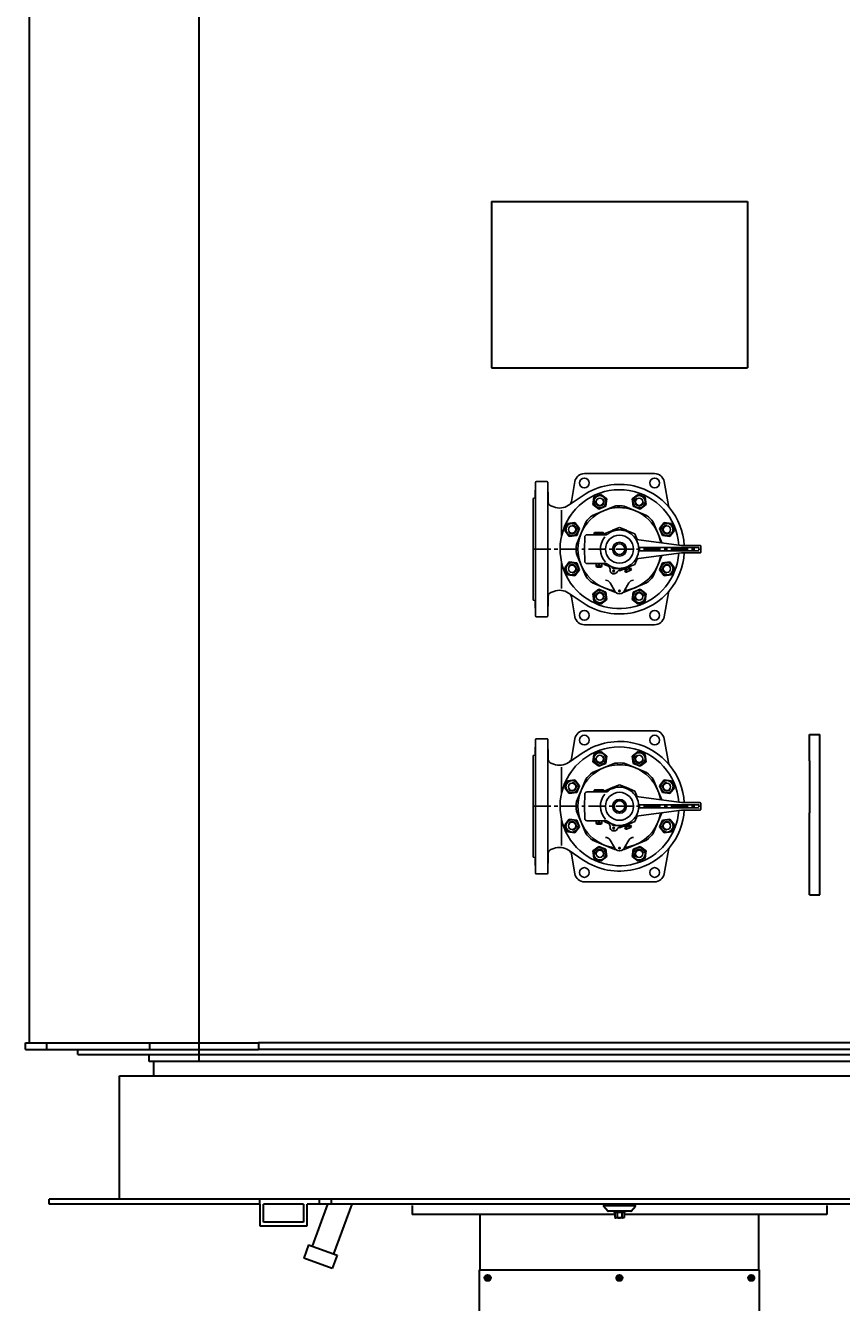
# Model space of a CAD drawing. Header units: millimetres. Extents: x 196 to 1773810, y -221320 to 153872.
# Tile 27 of 256: x 1108790 to 1110301, y -203455 to -201092. Entities that reach past the tile are written whole.
import ezdxf

# ---------------------------------------------------------------- set-up
doc = ezdxf.new("R2010")
doc.units = ezdxf.units.MM
doc.linetypes.add('CENTER', pattern=[50.8, 31.75, -6.35, 6.35, -6.35])
doc.layers.add('00_Основной', color=163, linetype='Continuous', lineweight=40)
doc.layers.add('中心线', color=1, linetype='CENTER', lineweight=25)
doc.styles.add('TXT', font='txt.shx', dxfattribs={"bigfont": 'GBCBIG.shx'})

msp = doc.modelspace()

# ---------------------------------------------------------------- linework, layer by layer
at = {"color": 252, "lineweight": 30, "ltscale": 10}
for p, q in [((1109111.7, -203009.4, 0.3), (1109111.7, -199006.4, 0.3)), ((1109889.7, -203009.4, 0.3), (1109111.7, -203009.4, 0.3)), ((1110667.7, -203009.4, 0.3), (1109889.7, -203009.4, 0.3))]:
    msp.add_line(p, q, dxfattribs=at)
at = {"layer": '00_Основной', "lineweight": 30, "ltscale": 10}
for p, q in [((1108796.8, -198308.2), (1108796.8, -202975.1, 0.4)), ((1109652.8, -201417.4, 0.3), (1109652.8, -201725.2, 0.3)), ((1109652.8, -201417.4, 0.3), (1110126.4, -201417.4, 0.3)), ((1110126.4, -201417.4, 0.3), (1110126.4, -201725.2, 0.3)), ((1109652.8, -201725.2, 0.3), (1110126.4, -201725.2, 0.3)), ((1110241.4, -202452.7, 0.3), (1110241.4, -202404.2, 0.3)), ((1110241.4, -202404.2, 0.3), (1110260.8, -202404.2, 0.3)), ((1110260.8, -202452.7, 0.3), (1110260.8, -202404.2, 0.3)), ((1110241.4, -202452.7, 0.3), (1110241.4, -202548.8, 0.3)), ((1110260.8, -202548.8, 0.3), (1110260.8, -202452.7, 0.3)), ((1110241.4, -202700.6, 0.3), (1110241.4, -202548.8, 0.3)), ((1110260.8, -202700.6, 0.3), (1110260.8, -202548.8, 0.3)), ((1110241.4, -202700.6, 0.3), (1110260.8, -202700.6, 0.3)), ((1108790.2, -202975.1, 0.3), (1108829.8, -202975.1, 0.3)), ((1108790.2, -202987.4, 0.3), (1108790.2, -202975.1, 0.3)), ((1108829.8, -202975.1, 0.3), (1109020.1, -202975.1, 0.3)), ((1108829.8, -202987.4, 0.3), (1108829.8, -202975.1, 0.3)), ((1109020.1, -202975.1, 0.3), (1109221.2, -202975.1, 0.3)), ((1109020.1, -202987.4, 0.3), (1109020.1, -202975.1, 0.3)), ((1109238.8, -202975.1, 0.3), (1109221.2, -202975.1, 0.3)), ((1109221.2, -202975.1, 0.3), (1109221.2, -202987.4, 0.3)), ((1110540.5, -202975.1, 0.3), (1109238.8, -202975.1, 0.3)), ((1108790.2, -202987.4, 0.3), (1108829.8, -202987.4, 0.3)), ((1108829.8, -202987.4, 0.3), (1109020.1, -202987.4, 0.3)), ((1108887, -202996.2, 0.3), (1108887, -202987.4, 0.3)), ((1108887, -202996.2, 0.3), (1109889.6, -202996.2, 0.3)), ((1109018.9, -203009.4, 0.3), (1109018.9, -202996.2, 0.3)), ((1109020.1, -202987.4, 0.3), (1109221.2, -202987.4, 0.3)), ((1109238.8, -202987.4, 0.3), (1109221.2, -202987.4, 0.3)), ((1110540.5, -202987.4, 0.3), (1109238.8, -202987.4, 0.3)), ((1109889.6, -202996.2, 0.3), (1110892.3, -202996.2, 0.3)), ((1110760.4, -203009.4, 0.3), (1109018.9, -203009.4, 0.3)), ((1109027.7, -203035.7, 0.3), (1109027.7, -203009.4, 0.3)), ((1108964.4, -203035.7, 0.3), (1110814.9, -203035.7, 0.3)), ((1108964.4, -203264.4, 0.3), (1108964.4, -203035.7, 0.3)), ((1108964.4, -203264.4, 0.3), (1108964.4, -203066.1, 0.3)), ((1108834.2, -203273.2, 0.3), (1108834.2, -203264.4, 0.3)), ((1109223.8, -203264.4, 0.3), (1108834.2, -203264.4, 0.3)), ((1109223.8, -203273.2, 0.3), (1108834.2, -203273.2, 0.3)), ((1109223.8, -203273.2, 0.3), (1109223.8, -203264.4, 0.3)), ((1109334.6, -203264.4, 0.3), (1109223.8, -203264.4, 0.3)), ((1109223.8, -203273.2, 0.3), (1109223.8, -203313.7, 0.3)), ((1109230.9, -203306.6, 0.3), (1109230.9, -203273.2, 0.3)), ((1109304.7, -203273.2, 0.3), (1109230.9, -203273.2, 0.3)), ((1109304.7, -203273.2, 0.3), (1109304.7, -203306.6, 0.3)), ((1109311.8, -203313.7, 0.3), (1109311.8, -203273.2, 0.3)), ((1109334.6, -203273.2, 0.3), (1109311.8, -203273.2, 0.3)), ((1109349.1, -203273.2, 0.3), (1109320.7, -203351.2, 0.3)), ((1109334.6, -203273.2, 0.3), (1109334.6, -203264.4, 0.3)), ((1109356.6, -203264.4, 0.3), (1109334.6, -203264.4, 0.3)), ((1109356.6, -203273.2, 0.3), (1109334.6, -203273.2, 0.3)), ((1109356.6, -203273.2, 0.3), (1109356.6, -203264.4, 0.3)), ((1110555.4, -203264.4, 0.3), (1109356.6, -203264.4, 0.3)), ((1110467.5, -203273.2, 0.3), (1109356.6, -203273.2, 0.3)), ((1109394, -203273.2, 0.3), (1109360.4, -203365.6, 0.3)), ((1109506, -203276.1, 0.3), (1109506, -203292.5, 0.3)), ((1109867.8, -203286.3, 0.3), (1109860, -203277, 0.3)), ((1109918.9, -203276.3, 0.3), (1109860.3, -203276.3, 0.3)), ((1109911.5, -203286.3, 0.3), (1109919.2, -203277, 0.3)), ((1110273.2, -203276.1, 0.3), (1110273.2, -203292.5, 0.3)), ((1109304.7, -203306.6, 0.3), (1109230.9, -203306.6, 0.3)), ((1109881.1, -203292.5, 0.3), (1109506, -203292.5, 0.3)), ((1109631.3, -203292.5, 0.3), (1109631.3, -203394.8, 0.3)), ((1109910.8, -203286.7, 0.3), (1109868.5, -203286.7, 0.3)), ((1109879.3, -203286.7, 0.3), (1109900, -203286.7, 0.3)), ((1109879.3, -203286.7, 0.3), (1109879.3, -203288.4, 0.3)), ((1109879.3, -203288.4, 0.3), (1109900, -203288.4, 0.3)), ((1109881.1, -203289, 0.3), (1109882.2, -203288.4, 0.3)), ((1109881.1, -203289, 0.3), (1109881.1, -203298.2, 0.3)), ((1109881.1, -203298.2, 0.3), (1109882.2, -203298.9, 0.3)), ((1109897, -203288.4, 0.3), (1109882.2, -203288.4, 0.3)), ((1109897, -203298.9, 0.3), (1109882.2, -203298.9, 0.3)), ((1109885.3, -203289, 0.3), (1109885.3, -203298.2, 0.3)), ((1109893.9, -203289, 0.3), (1109893.9, -203298.2, 0.3)), ((1109898.2, -203289, 0.3), (1109897, -203288.4, 0.3)), ((1109898.2, -203298.2, 0.3), (1109897, -203298.9, 0.3)), ((1109898.2, -203289, 0.3), (1109898.2, -203298.2, 0.3)), ((1110273.2, -203292.5, 0.3), (1109898.2, -203292.5, 0.3)), ((1109900, -203286.7, 0.3), (1109900, -203288.4, 0.3)), ((1110147.9, -203394.8, 0.3), (1110147.9, -203292.5, 0.3)), ((1109223.8, -203313.7, 0.3), (1109311.8, -203313.7, 0.3)), ((1109314.1, -203348.8, 0.3), (1109305.1, -203373.6, 0.3)), ((1109314.1, -203348.8, 0.3), (1109367, -203368, 0.3)), ((1109358, -203392.8, 0.3), (1109305.1, -203373.6, 0.3)), ((1109367, -203368, 0.3), (1109358, -203392.8, 0.3)), ((1109631.3, -203394.8, 0.3), (1109630.3, -203394.8, 0.3)), ((1109631.3, -203394.8, 0.3), (1110147.9, -203394.8, 0.3)), ((1109645.6, -203403.9, 0.3), (1109645.6, -203416.3, 0.3)), ((1109889.6, -203403.9, 0.3), (1109889.6, -203416.3, 0.3)), ((1110133.6, -203403.9, 0.3), (1110133.6, -203416.3, 0.3)), ((1110147.9, -203394.8, 0.3), (1110149, -203394.8, 0.3)), ((1109639.5, -203410.1, 0.3), (1109651.8, -203410.1, 0.3)), ((1109883.4, -203410.1, 0.3), (1109895.8, -203410.1, 0.3)), ((1110127.4, -203410.1, 0.3), (1110139.8, -203410.1, 0.3))]:
    msp.add_line(p, q, dxfattribs=at)
at = {"layer": '00_Основной', "lineweight": 25, "ltscale": 10}
for p, q in [((1109733.7, -201965.1, -0.2), (1109734.4, -201937, -0.2)), ((1109734.4, -201937, -0.2), (1109734.4, -202185, -0.2)), ((1109735.4, -201936, -0.2), (1109756, -201936, -0.2)), ((1109757, -201937, -0.2), (1109757.6, -201973.6, -0.2)), ((1109757, -201937, -0.2), (1109757, -202185, -0.2)), ((1109807.1, -201935.9, -0.2), (1109800.6, -201972.7, -0.2)), ((1109954.6, -201921, -0.2), (1109824.8, -201921, -0.2)), ((1109972.3, -201935.9, -0.2), (1109980.1, -201980, -0.2)), ((1109822.6, -201961.5, -0.2), (1109796.3, -201979.2, -0.2)), ((1109855.1, -201959.5, -0.2), (1109842.3, -201964.8, -0.2)), ((1109866.1, -201967.9, -0.2), (1109855.1, -201959.5, -0.2)), ((1109924.2, -201959.5, -0.2), (1109913.2, -201967.9, -0.2)), ((1109937, -201964.8, -0.2), (1109924.2, -201959.5, -0.2)), ((1109729.7, -201966.9, -0.2), (1109733, -201966, -0.2)), ((1109729.7, -202155.1, -0.2), (1109729.7, -201966.9, -0.2)), ((1109762.8, -201980.9, -0.2), (1109768, -201982.9, -0.2)), ((1109796.3, -201979.2, -0.2), (1109795.5, -201979.8, -0.2)), ((1109842.3, -201964.8, -0.2), (1109840.5, -201978.5, -0.2)), ((1109840.5, -201978.5, -0.2), (1109851.5, -201987, -0.2)), ((1109851.5, -201987, -0.2), (1109864.3, -201981.7, -0.2)), ((1109880.9, -201981.3, -0.2), (1109860.2, -201989.9, -0.2)), ((1109864.3, -201981.7, -0.2), (1109866.1, -201967.9, -0.2)), ((1109919.2, -201989.9, -0.2), (1109898.5, -201981.3, -0.2)), ((1109913.2, -201967.9, -0.2), (1109915, -201981.7, -0.2)), ((1109915, -201981.7, -0.2), (1109927.8, -201987, -0.2)), ((1109927.8, -201987, -0.2), (1109938.8, -201978.5, -0.2)), ((1109938.8, -201978.5, -0.2), (1109937, -201964.8, -0.2)), ((1109782.5, -202036.1, -0.2), (1109782.5, -201988.5, -0.2)), ((1109860.2, -201989.9, -0.2), (1109839.5, -201998.4, -0.2)), ((1109919.2, -201989.9, -0.2), (1109919.2, -201989.9, -0.2)), ((1109939.8, -201998.4, -0.2), (1109919.2, -201989.9, -0.2)), ((1109793.5, -202013.7, -0.2), (1109788.2, -202026.5, -0.2)), ((1109788.2, -202026.5, -0.2), (1109796.6, -202037.4, -0.2)), ((1109807.2, -202011.8, -0.2), (1109793.5, -202013.7, -0.2)), ((1109815.7, -202022.8, -0.2), (1109807.2, -202011.8, -0.2)), ((1109818.5, -202031.5, -0.2), (1109810, -202052.2, -0.2)), ((1109810.4, -202035.6, -0.2), (1109815.7, -202022.8, -0.2)), ((1109827.1, -202010.9, -0.2), (1109818.5, -202031.5, -0.2)), ((1109818.5, -202031.5, -0.2), (1109818.5, -202031.5, -0.2)), ((1109842.7, -202031.3, -0.2), (1109843.7, -202030.3, -0.2)), ((1109842.7, -202034.3, -0.2), (1109842.7, -202031.3, -0.2)), ((1109842.7, -202031.3, -0.2), (1109860.7, -202031.3, -0.2)), ((1109843.7, -202030.3, -0.2), (1109859.7, -202030.3, -0.2)), ((1109860.7, -202031.3, -0.2), (1109859.7, -202030.3, -0.2)), ((1109860.7, -202031.3, -0.2), (1109860.7, -202034.3, -0.2)), ((1109860.7, -202034.3, -0.2), (1109861.4, -202032.7, -0.2)), ((1109861.4, -202032.7, -0.2), (1109876.7, -202026.3, -0.2)), ((1109875.5, -202028.5, -0.2), (1109876.7, -202026.3, -0.2)), ((1109876.7, -202026.3, -0.2), (1109877.2, -202025.5, -0.2)), ((1109877.2, -202025.5, -0.2), (1109878.7, -202025.5, -0.2)), ((1109878.7, -202025.5, -0.2), (1109889.7, -202021, -0.2)), ((1109878.7, -202025.5, -0.2), (1109889.7, -202025.5, -0.2)), ((1109889.7, -202021, -0.2), (1109900.7, -202025.5, -0.2)), ((1109889.7, -202025.5, -0.2), (1109900.7, -202025.5, -0.2)), ((1109889.7, -202025.5, -0.2), (1109889.7, -202025.5, -0.2)), ((1109900.7, -202025.5, -0.2), (1109902.2, -202025.5, -0.2)), ((1109902.2, -202025.5, -0.2), (1109902.7, -202026.3, -0.2)), ((1109902.7, -202026.3, -0.2), (1109903.9, -202028.5, -0.2)), ((1109902.7, -202026.3, -0.2), (1109918, -202032.7, -0.2)), ((1109918, -202032.7, -0.2), (1109922.4, -202043.3, -0.2)), ((1109960.8, -202031.5, -0.2), (1109952.3, -202010.9, -0.2)), ((1109960.8, -202031.5, -0.2), (1109960.8, -202031.5, -0.2)), ((1109968.2, -202049.2, -0.2), (1109960.8, -202031.5, -0.2)), ((1109972.2, -202011.8, -0.2), (1109963.7, -202022.8, -0.2)), ((1109963.7, -202022.8, -0.2), (1109969, -202035.6, -0.2)), ((1109985.9, -202013.7, -0.2), (1109972.2, -202011.8, -0.2)), ((1109982.8, -202037.4, -0.2), (1109991.2, -202026.5, -0.2)), ((1109991.2, -202026.5, -0.2), (1109985.9, -202013.7, -0.2)), ((1109796.6, -202037.4, -0.2), (1109810.4, -202035.6, -0.2)), ((1109824.7, -202061, -0.2), (1109825.3, -202038.6, -0.2)), ((1109829.8, -202034.3, -0.2), (1109851.7, -202034.3, -0.2)), ((1109842.7, -202034.3, -0.2), (1109851.7, -202034.3, -0.2)), ((1109851.7, -202034.3, -0.2), (1109860.7, -202034.3, -0.2)), ((1109851.7, -202034.3, -0.2), (1109860.7, -202034.3, -0.2)), ((1109860.7, -202034.3, -0.2), (1109865.2, -202034.3, -0.2)), ((1109920.3, -202043, -0.2), (1110004.7, -202054, -0.2)), ((1109969, -202035.6, -0.2), (1109982.8, -202037.4, -0.2)), ((1110004.9, -202054, -0.2), (1110039, -202054, -0.2)), ((1110040, -202067, -0.2), (1110040, -202055, -0.2)), ((1109810, -202069.8, -0.2), (1109818.5, -202090.5, -0.2)), ((1109825.3, -202083.4, -0.2), (1109824.7, -202061, -0.2)), ((1109922.4, -202078.7, -0.2), (1109918, -202089.3, -0.2)), ((1109920.3, -202079, -0.2), (1110004.7, -202068, -0.2)), ((1109941.6, -202058, -0.2), (1109925.1, -202058, -0.2)), ((1110035.9, -202064, -0.2), (1109925.1, -202064, -0.2)), ((1110035.6, -202058, -0.2), (1109941.6, -202058, -0.2)), ((1109941.9, -202064, -0.2), (1110035.7, -202064, -0.2)), ((1109960.8, -202090.5, -0.2), (1109968.2, -202072.8, -0.2)), ((1110004.9, -202068, -0.2), (1110039, -202068, -0.2)), ((1109782.5, -202133.5, -0.2), (1109782.5, -202085.9, -0.2)), ((1109796.6, -202084.6, -0.2), (1109788.2, -202095.5, -0.2)), ((1109788.2, -202095.5, -0.2), (1109793.5, -202108.4, -0.2)), ((1109810.4, -202086.4, -0.2), (1109796.6, -202084.6, -0.2)), ((1109807.2, -202110.2, -0.2), (1109815.7, -202099.2, -0.2)), ((1109815.7, -202099.2, -0.2), (1109810.4, -202086.4, -0.2)), ((1109818.5, -202090.5, -0.2), (1109827.1, -202111.2, -0.2)), ((1109818.5, -202090.5, -0.2), (1109818.5, -202090.5, -0.2)), ((1109860.7, -202087.8, -0.2), (1109829.8, -202087.8, -0.2)), ((1109846.7, -202092.3, -0.2), (1109846.7, -202087.8, -0.2)), ((1109847.8, -202094.3, -0.2), (1109846.7, -202092.3, -0.2)), ((1109846.7, -202092.3, -0.2), (1109856.7, -202092.3, -0.2)), ((1109855.5, -202094.3, -0.2), (1109847.8, -202094.3, -0.2)), ((1109856.7, -202092.3, -0.2), (1109855.5, -202094.3, -0.2)), ((1109856.7, -202087.8, -0.2), (1109856.7, -202092.3, -0.2)), ((1109865.2, -202087.8, -0.2), (1109860.7, -202087.8, -0.2)), ((1109861.4, -202089.3, -0.2), (1109860.7, -202087.8, -0.2)), ((1109870.8, -202093.2, -0.2), (1109861.4, -202089.3, -0.2)), ((1109877.2, -202096.5, -0.2), (1109875.5, -202093.5, -0.2)), ((1109889.7, -202096.5, -0.2), (1109877.2, -202096.5, -0.2)), ((1109889.7, -202101.1, -0.2), (1109887.7, -202100.2, -0.2)), ((1109889.7, -202096.5, -0.2), (1109889.7, -202096.5, -0.2)), ((1109893.7, -202096.5, -0.2), (1109889.7, -202096.5, -0.2)), ((1109900.7, -202096.5, -0.2), (1109889.7, -202101.1, -0.2)), ((1109900.7, -202096.5, -0.2), (1109893.7, -202096.5, -0.2)), ((1109902.2, -202099.1, -0.2), (1109899.6, -202100.2, -0.2)), ((1109899.6, -202100.2, -0.2), (1109900.9, -202103.4, -0.2)), ((1109902.2, -202096.5, -0.2), (1109900.7, -202096.5, -0.2)), ((1109901.1, -202096.5, -0.2), (1109902.2, -202099.1, -0.2)), ((1109902.7, -202095.7, -0.2), (1109902.2, -202096.5, -0.2)), ((1109902.3, -202099.1, -0.2), (1109902.2, -202099.1, -0.2)), ((1109907.6, -202096.9, -0.2), (1109902.3, -202099.1, -0.2)), ((1109902.3, -202099.1, -0.2), (1109903.6, -202102.3, -0.2)), ((1109910.5, -202100, -0.2), (1109902.5, -202103.3, -0.2)), ((1109918, -202089.3, -0.2), (1109902.7, -202095.7, -0.2)), ((1109903.9, -202093.5, -0.2), (1109902.7, -202095.7, -0.2)), ((1109907.7, -202096.8, -0.2), (1109906.6, -202094.1, -0.2)), ((1109907.7, -202096.8, -0.2), (1109907.6, -202096.9, -0.2)), ((1109907.6, -202096.9, -0.2), (1109908.9, -202100.1, -0.2)), ((1109910.3, -202095.8, -0.2), (1109907.7, -202096.8, -0.2)), ((1109911.6, -202099, -0.2), (1109910.3, -202095.8, -0.2)), ((1109952.3, -202111.2, -0.2), (1109960.8, -202090.5, -0.2)), ((1109960.8, -202090.5, -0.2), (1109960.8, -202090.5, -0.2)), ((1109969, -202086.4, -0.2), (1109963.7, -202099.2, -0.2)), ((1109963.7, -202099.2, -0.2), (1109972.2, -202110.2, -0.2)), ((1109982.8, -202084.6, -0.2), (1109969, -202086.4, -0.2)), ((1109991.2, -202095.5, -0.2), (1109982.8, -202084.6, -0.2)), ((1109985.9, -202108.4, -0.2), (1109991.2, -202095.5, -0.2)), ((1109793.5, -202108.4, -0.2), (1109807.2, -202110.2, -0.2)), ((1109839.5, -202123.6, -0.2), (1109860.2, -202132.1, -0.2)), ((1109872.4, -202123.5, -0.2), (1109880.4, -202137.4, -0.2)), ((1109898.5, -202140.7, -0.2), (1109939.8, -202123.6, -0.2)), ((1109899, -202137.4, -0.2), (1109907, -202123.5, -0.2)), ((1109972.2, -202110.2, -0.2), (1109985.9, -202108.4, -0.2)), ((1109757.6, -202148.4, -0.2), (1109757, -202185, -0.2)), ((1109768, -202139.1, -0.2), (1109762.8, -202141.1, -0.2)), ((1109795.5, -202142.2, -0.2), (1109796.3, -202142.8, -0.2)), ((1109796.3, -202142.8, -0.2), (1109822.6, -202160.5, -0.2)), ((1109800.6, -202149.3, -0.2), (1109807.1, -202186.1, -0.2)), ((1109851.5, -202135, -0.2), (1109840.5, -202143.5, -0.2)), ((1109840.5, -202143.5, -0.2), (1109842.3, -202157.2, -0.2)), ((1109864.3, -202140.3, -0.2), (1109851.5, -202135, -0.2)), ((1109860.2, -202132.1, -0.2), (1109880.9, -202140.7, -0.2)), ((1109860.2, -202132.1, -0.2), (1109860.2, -202132.1, -0.2)), ((1109866.1, -202154.1, -0.2), (1109864.3, -202140.3, -0.2)), ((1109880.4, -202137.4, -0.2), (1109881, -202138.5, -0.2)), ((1109898.3, -202138.5, -0.2), (1109899, -202137.4, -0.2)), ((1109915, -202140.3, -0.2), (1109913.2, -202154.1, -0.2)), ((1109927.8, -202135, -0.2), (1109915, -202140.3, -0.2)), ((1109938.8, -202143.5, -0.2), (1109927.8, -202135, -0.2)), ((1109937, -202157.2, -0.2), (1109938.8, -202143.5, -0.2)), ((1109980.1, -202142, -0.2), (1109972.3, -202186.1, -0.2)), ((1109733, -202156, -0.2), (1109729.7, -202155.1, -0.2)), ((1109734.4, -202185, -0.2), (1109733.7, -202156.9, -0.2)), ((1109842.3, -202157.2, -0.2), (1109855.1, -202162.5, -0.2)), ((1109855.1, -202162.5, -0.2), (1109866.1, -202154.1, -0.2)), ((1109913.2, -202154.1, -0.2), (1109924.2, -202162.5, -0.2)), ((1109924.2, -202162.5, -0.2), (1109937, -202157.2, -0.2)), ((1109756, -202186, -0.2), (1109735.4, -202186, -0.2)), ((1109824.8, -202201, -0.2), (1109954.6, -202201, -0.2)), ((1109954.6, -202397, -0.2), (1109824.8, -202397, -0.2)), ((1109733.7, -202441.1, -0.2), (1109734.4, -202413, -0.2)), ((1109734.4, -202413, -0.2), (1109734.4, -202661.1, -0.2)), ((1109735.4, -202412, -0.2), (1109756, -202412, -0.2)), ((1109757, -202413, -0.2), (1109757.6, -202449.7, -0.2)), ((1109757, -202413, -0.2), (1109757, -202661.1, -0.2)), ((1109807.1, -202411.9, -0.2), (1109800.6, -202448.7, -0.2)), ((1109972.3, -202411.9, -0.2), (1109980.1, -202456, -0.2)), ((1109729.7, -202443, -0.2), (1109733, -202442.1, -0.2)), ((1109729.7, -202631.1, -0.2), (1109729.7, -202443, -0.2)), ((1109762.8, -202457, -0.2), (1109768, -202459, -0.2)), ((1109796.3, -202455.3, -0.2), (1109795.5, -202455.8, -0.2)), ((1109822.6, -202437.6, -0.2), (1109796.3, -202455.3, -0.2)), ((1109842.3, -202440.8, -0.2), (1109840.5, -202454.6, -0.2)), ((1109840.5, -202454.6, -0.2), (1109851.5, -202463, -0.2)), ((1109855.1, -202435.5, -0.2), (1109842.3, -202440.8, -0.2)), ((1109851.5, -202463, -0.2), (1109864.3, -202457.7, -0.2)), ((1109866.1, -202444, -0.2), (1109855.1, -202435.5, -0.2)), ((1109880.9, -202457.3, -0.2), (1109860.2, -202465.9, -0.2)), ((1109864.3, -202457.7, -0.2), (1109866.1, -202444, -0.2)), ((1109919.2, -202465.9, -0.2), (1109898.5, -202457.3, -0.2)), ((1109924.2, -202435.5, -0.2), (1109913.2, -202444, -0.2)), ((1109913.2, -202444, -0.2), (1109915.1, -202457.7, -0.2)), ((1109915.1, -202457.7, -0.2), (1109927.9, -202463, -0.2)), ((1109937, -202440.8, -0.2), (1109924.2, -202435.5, -0.2)), ((1109927.9, -202463, -0.2), (1109938.8, -202454.6, -0.2)), ((1109938.8, -202454.6, -0.2), (1109937, -202440.8, -0.2)), ((1109782.5, -202512.2, -0.2), (1109782.5, -202464.6, -0.2)), ((1109860.2, -202465.9, -0.2), (1109839.5, -202474.5, -0.2)), ((1109919.2, -202465.9, -0.2), (1109919.2, -202465.9, -0.2)), ((1109939.8, -202474.5, -0.2), (1109919.2, -202465.9, -0.2)), ((1109793.5, -202489.7, -0.2), (1109788.2, -202502.5, -0.2)), ((1109788.2, -202502.5, -0.2), (1109796.6, -202513.5, -0.2)), ((1109807.2, -202487.9, -0.2), (1109793.5, -202489.7, -0.2)), ((1109815.7, -202498.9, -0.2), (1109807.2, -202487.9, -0.2)), ((1109810.4, -202511.7, -0.2), (1109815.7, -202498.9, -0.2)), ((1109827.1, -202486.9, -0.2), (1109818.6, -202507.6, -0.2)), ((1109861.4, -202508.7, -0.2), (1109876.7, -202502.4, -0.2)), ((1109875.5, -202504.5, -0.2), (1109876.7, -202502.4, -0.2)), ((1109876.7, -202502.4, -0.2), (1109877.2, -202501.5, -0.2)), ((1109877.2, -202501.5, -0.2), (1109878.7, -202501.5, -0.2)), ((1109878.7, -202501.5, -0.2), (1109889.7, -202497, -0.2)), ((1109878.7, -202501.5, -0.2), (1109889.7, -202501.5, -0.2)), ((1109889.7, -202497, -0.2), (1109900.7, -202501.5, -0.2)), ((1109889.7, -202501.5, -0.2), (1109900.7, -202501.5, -0.2)), ((1109889.7, -202501.5, -0.2), (1109889.7, -202501.5, -0.2)), ((1109900.7, -202501.5, -0.2), (1109902.2, -202501.5, -0.2)), ((1109902.2, -202501.5, -0.2), (1109902.7, -202502.4, -0.2)), ((1109902.7, -202502.4, -0.2), (1109903.9, -202504.5, -0.2)), ((1109902.7, -202502.4, -0.2), (1109918, -202508.7, -0.2)), ((1109960.8, -202507.6, -0.2), (1109952.3, -202486.9, -0.2)), ((1109972.2, -202487.9, -0.2), (1109963.7, -202498.9, -0.2)), ((1109963.7, -202498.9, -0.2), (1109969, -202511.7, -0.2)), ((1109985.9, -202489.7, -0.2), (1109972.2, -202487.9, -0.2)), ((1109982.8, -202513.5, -0.2), (1109991.2, -202502.5, -0.2)), ((1109991.2, -202502.5, -0.2), (1109985.9, -202489.7, -0.2)), ((1109796.6, -202513.5, -0.2), (1109810.4, -202511.7, -0.2)), ((1109818.6, -202507.6, -0.2), (1109810, -202528.3, -0.2)), ((1109818.6, -202507.6, -0.2), (1109818.6, -202507.6, -0.2)), ((1109824.7, -202537, -0.2), (1109825.3, -202514.7, -0.2)), ((1109829.8, -202510.3, -0.2), (1109851.7, -202510.3, -0.2)), ((1109842.7, -202507.3, -0.2), (1109843.7, -202506.3, -0.2)), ((1109842.7, -202510.3, -0.2), (1109842.7, -202507.3, -0.2)), ((1109842.7, -202507.3, -0.2), (1109860.7, -202507.3, -0.2)), ((1109842.7, -202510.3, -0.2), (1109851.7, -202510.3, -0.2)), ((1109843.7, -202506.3, -0.2), (1109859.7, -202506.3, -0.2)), ((1109851.7, -202510.3, -0.2), (1109860.7, -202510.3, -0.2)), ((1109851.7, -202510.3, -0.2), (1109860.7, -202510.3, -0.2)), ((1109860.7, -202507.3, -0.2), (1109859.7, -202506.3, -0.2)), ((1109860.7, -202507.3, -0.2), (1109860.7, -202510.3, -0.2)), ((1109860.7, -202510.3, -0.2), (1109861.4, -202508.7, -0.2)), ((1109860.7, -202510.3, -0.2), (1109865.3, -202510.3, -0.2)), ((1109918, -202508.7, -0.2), (1109922.4, -202519.4, -0.2)), ((1109920.3, -202519.1, -0.2), (1110004.7, -202530, -0.2)), ((1109960.8, -202507.6, -0.2), (1109960.8, -202507.6, -0.2)), ((1109968.2, -202525.3, -0.2), (1109960.8, -202507.6, -0.2)), ((1109969, -202511.7, -0.2), (1109982.8, -202513.5, -0.2)), ((1109810, -202545.8, -0.2), (1109818.6, -202566.5, -0.2)), ((1109825.3, -202559.4, -0.2), (1109824.7, -202537, -0.2)), ((1109920.3, -202555, -0.2), (1110004.7, -202544.1, -0.2)), ((1109941.6, -202534, -0.2), (1109925.1, -202534, -0.2)), ((1110035.9, -202540, -0.2), (1109925.1, -202540, -0.2)), ((1110035.6, -202534, -0.2), (1109941.6, -202534, -0.2)), ((1109941.9, -202540, -0.2), (1110035.8, -202540, -0.2)), ((1109960.8, -202566.5, -0.2), (1109968.2, -202548.8, -0.2)), ((1110004.9, -202530, -0.2), (1110039, -202530, -0.2)), ((1110004.9, -202544, -0.2), (1110039, -202544, -0.2)), ((1110040, -202543, -0.2), (1110040, -202531, -0.2)), ((1109782.5, -202609.5, -0.2), (1109782.5, -202561.9, -0.2)), ((1109796.6, -202560.6, -0.2), (1109788.2, -202571.6, -0.2)), ((1109788.2, -202571.6, -0.2), (1109793.5, -202584.4, -0.2)), ((1109810.4, -202562.4, -0.2), (1109796.6, -202560.6, -0.2)), ((1109807.2, -202586.2, -0.2), (1109815.7, -202575.2, -0.2)), ((1109815.7, -202575.2, -0.2), (1109810.4, -202562.4, -0.2)), ((1109818.6, -202566.5, -0.2), (1109827.1, -202587.2, -0.2)), ((1109818.6, -202566.5, -0.2), (1109818.6, -202566.5, -0.2)), ((1109860.7, -202563.8, -0.2), (1109829.8, -202563.8, -0.2)), ((1109846.7, -202568.3, -0.2), (1109846.7, -202563.8, -0.2)), ((1109847.8, -202570.3, -0.2), (1109846.7, -202568.3, -0.2)), ((1109846.7, -202568.3, -0.2), (1109856.7, -202568.3, -0.2)), ((1109855.5, -202570.3, -0.2), (1109847.8, -202570.3, -0.2)), ((1109856.7, -202568.3, -0.2), (1109855.5, -202570.3, -0.2)), ((1109856.7, -202563.8, -0.2), (1109856.7, -202568.3, -0.2)), ((1109865.3, -202563.8, -0.2), (1109860.7, -202563.8, -0.2)), ((1109861.4, -202565.4, -0.2), (1109860.7, -202563.8, -0.2)), ((1109870.8, -202569.3, -0.2), (1109861.4, -202565.4, -0.2)), ((1109877.2, -202572.5, -0.2), (1109875.5, -202569.6, -0.2)), ((1109889.7, -202572.5, -0.2), (1109877.2, -202572.5, -0.2)), ((1109889.7, -202577.1, -0.2), (1109887.7, -202576.3, -0.2)), ((1109889.7, -202572.5, -0.2), (1109889.7, -202572.5, -0.2)), ((1109893.7, -202572.5, -0.2), (1109889.7, -202572.5, -0.2)), ((1109900.7, -202572.5, -0.2), (1109889.7, -202577.1, -0.2)), ((1109900.7, -202572.5, -0.2), (1109893.7, -202572.5, -0.2)), ((1109902.2, -202575.2, -0.2), (1109899.6, -202576.2, -0.2)), ((1109899.6, -202576.2, -0.2), (1109900.9, -202579.5, -0.2)), ((1109902.2, -202572.5, -0.2), (1109900.7, -202572.5, -0.2)), ((1109901.1, -202572.5, -0.2), (1109902.2, -202575.2, -0.2)), ((1109902.7, -202571.7, -0.2), (1109902.2, -202572.5, -0.2)), ((1109902.3, -202575.1, -0.2), (1109902.2, -202575.2, -0.2)), ((1109907.6, -202572.9, -0.2), (1109902.3, -202575.1, -0.2)), ((1109902.3, -202575.1, -0.2), (1109903.6, -202578.4, -0.2)), ((1109910.5, -202576.1, -0.2), (1109902.5, -202579.4, -0.2)), ((1109918, -202565.4, -0.2), (1109902.7, -202571.7, -0.2)), ((1109903.9, -202569.6, -0.2), (1109902.7, -202571.7, -0.2)), ((1109907.7, -202572.9, -0.2), (1109906.6, -202570.1, -0.2)), ((1109907.6, -202572.9, -0.2), (1109908.9, -202576.1, -0.2)), ((1109907.7, -202572.9, -0.2), (1109907.6, -202572.9, -0.2)), ((1109910.3, -202571.8, -0.2), (1109907.7, -202572.9, -0.2)), ((1109911.6, -202575, -0.2), (1109910.3, -202571.8, -0.2)), ((1109922.4, -202554.7, -0.2), (1109918, -202565.4, -0.2)), ((1109952.3, -202587.2, -0.2), (1109960.8, -202566.5, -0.2)), ((1109960.8, -202566.5, -0.2), (1109960.8, -202566.5, -0.2)), ((1109969, -202562.4, -0.2), (1109963.7, -202575.2, -0.2)), ((1109963.7, -202575.2, -0.2), (1109972.2, -202586.2, -0.2)), ((1109982.8, -202560.6, -0.2), (1109969, -202562.4, -0.2)), ((1109991.2, -202571.6, -0.2), (1109982.8, -202560.6, -0.2)), ((1109985.9, -202584.4, -0.2), (1109991.2, -202571.6, -0.2)), ((1109793.5, -202584.4, -0.2), (1109807.2, -202586.2, -0.2)), ((1109839.5, -202599.6, -0.2), (1109860.2, -202608.2, -0.2)), ((1109872.4, -202599.6, -0.2), (1109880.4, -202613.5, -0.2)), ((1109898.5, -202616.8, -0.2), (1109939.8, -202599.6, -0.2)), ((1109899, -202613.5, -0.2), (1109907, -202599.6, -0.2)), ((1109972.2, -202586.2, -0.2), (1109985.9, -202584.4, -0.2)), ((1109768, -202615.1, -0.2), (1109762.8, -202617.1, -0.2)), ((1109795.5, -202618.3, -0.2), (1109796.3, -202618.8, -0.2)), ((1109796.3, -202618.8, -0.2), (1109822.6, -202636.5, -0.2)), ((1109851.5, -202611.1, -0.2), (1109840.5, -202619.5, -0.2)), ((1109840.5, -202619.5, -0.2), (1109842.3, -202633.2, -0.2)), ((1109864.3, -202616.4, -0.2), (1109851.5, -202611.1, -0.2)), ((1109860.2, -202608.2, -0.2), (1109880.9, -202616.8, -0.2)), ((1109860.2, -202608.2, -0.2), (1109860.2, -202608.2, -0.2)), ((1109866.1, -202630.1, -0.2), (1109864.3, -202616.4, -0.2)), ((1109880.4, -202613.5, -0.2), (1109881, -202614.5, -0.2)), ((1109898.4, -202614.5, -0.2), (1109899, -202613.5, -0.2)), ((1109915.1, -202616.4, -0.2), (1109913.2, -202630.1, -0.2)), ((1109927.9, -202611.1, -0.2), (1109915.1, -202616.4, -0.2)), ((1109938.8, -202619.5, -0.2), (1109927.9, -202611.1, -0.2)), ((1109937, -202633.2, -0.2), (1109938.8, -202619.5, -0.2)), ((1109980.1, -202618.1, -0.2), (1109972.3, -202662.2, -0.2)), ((1109733, -202632, -0.2), (1109729.7, -202631.1, -0.2)), ((1109734.4, -202661.1, -0.2), (1109733.7, -202633, -0.2)), ((1109757.6, -202624.4, -0.2), (1109757, -202661.1, -0.2)), ((1109800.6, -202625.4, -0.2), (1109807.1, -202662.2, -0.2)), ((1109842.3, -202633.2, -0.2), (1109855.1, -202638.6, -0.2)), ((1109855.1, -202638.6, -0.2), (1109866.1, -202630.1, -0.2)), ((1109913.2, -202630.1, -0.2), (1109924.2, -202638.6, -0.2)), ((1109924.2, -202638.6, -0.2), (1109937, -202633.2, -0.2)), ((1109756, -202662, -0.2), (1109735.4, -202662, -0.2)), ((1109824.8, -202677, -0.2), (1109954.6, -202677, -0.2))]:
    msp.add_line(p, q, dxfattribs=at)
at = {"layer": '00_Основной', "lineweight": 30, "ltscale": 10, "elevation": 0.3}
for points in [[(1109648.2, -203408.6), (1109645.6, -203407.2), (1109643.1, -203408.6), (1109643.1, -203411.6), (1109645.6, -203413.1), (1109648.2, -203411.6)], [(1109892.2, -203408.6), (1109889.6, -203407.2), (1109887.1, -203408.6), (1109887.1, -203411.6), (1109889.6, -203413.1), (1109892.2, -203411.6)], [(1110136.2, -203408.6), (1110133.6, -203407.2), (1110131, -203408.6), (1110131, -203411.6), (1110133.6, -203413.1), (1110136.2, -203411.6)]]:
    msp.add_lwpolyline(points, close=True, dxfattribs=at)
at = {"layer": '00_Основной', "lineweight": 25, "ltscale": 10}
for centre, radius in [((1109824.7, -201938.5, -0.2), 9), ((1109954.7, -201938.5, -0.2), 9), ((1109853.3, -201973.2, -0.2), 11.4), ((1109926, -201973.2, -0.2), 11.4), ((1109853.3, -201973.2, -0.2), 6.75), ((1109926, -201973.2, -0.2), 6.75), ((1109801.9, -202024.6, -0.2), 11.4), ((1109801.9, -202024.6, -0.2), 6.75), ((1109977.5, -202024.6, -0.2), 11.4), ((1109977.5, -202024.6, -0.2), 6.75), ((1109889.7, -202061, -0.2), 25.9), ((1109889.7, -202061, -0.2), 12.9), ((1109889.7, -202061, -0.2), 10), ((1109801.9, -202097.4, -0.2), 11.4), ((1109801.9, -202097.4, -0.2), 6.75), ((1109851.7, -202089.8, -0.2), 1.6), ((1109878.8, -202101.6, -0.2), 1.5), ((1109977.5, -202097.4, -0.2), 11.4), ((1109977.5, -202097.4, -0.2), 6.75), ((1109853.3, -202148.8, -0.2), 11.4), ((1109853.3, -202148.8, -0.2), 6.75), ((1109889.7, -202138.5, -0.2), 1.5), ((1109926, -202148.8, -0.2), 11.4), ((1109926, -202148.8, -0.2), 6.75), ((1109824.7, -202183.5, -0.2), 9), ((1109954.7, -202183.5, -0.2), 9), ((1109824.7, -202414.5, -0.2), 9), ((1109954.7, -202414.5, -0.2), 9), ((1109853.3, -202449.3, -0.2), 11.4), ((1109853.3, -202449.3, -0.2), 6.75), ((1109926, -202449.3, -0.2), 11.4), ((1109926, -202449.3, -0.2), 6.75), ((1109801.9, -202500.7, -0.2), 11.4), ((1109801.9, -202500.7, -0.2), 6.75), ((1109977.5, -202500.7, -0.2), 11.4), ((1109977.5, -202500.7, -0.2), 6.75), ((1109889.7, -202537, -0.2), 25.9), ((1109889.7, -202537, -0.2), 12.9), ((1109889.7, -202537, -0.2), 10), ((1109801.9, -202573.4, -0.2), 11.4), ((1109801.9, -202573.4, -0.2), 6.75), ((1109851.7, -202565.8, -0.2), 1.6), ((1109878.8, -202577.6, -0.2), 1.5), ((1109977.5, -202573.4, -0.2), 11.4), ((1109977.5, -202573.4, -0.2), 6.75), ((1109853.3, -202624.8, -0.2), 11.4), ((1109853.3, -202624.8, -0.2), 6.75), ((1109889.7, -202614.5, -0.2), 1.5), ((1109926, -202624.8, -0.2), 11.4), ((1109926, -202624.8, -0.2), 6.75), ((1109824.7, -202659.5, -0.2), 9), ((1109954.7, -202659.5, -0.2), 9)]:
    msp.add_circle(centre, radius, dxfattribs=at)
at = {"layer": '00_Основной', "lineweight": 30, "ltscale": 10}
for centre, radius in [((1109645.6, -203410.1, 0.3), 5.63), ((1109645.6, -203410.1, 0.3), 5.11), ((1109645.6, -203410.1, 0.3), 4.6), ((1109889.6, -203410.1, 0.3), 5.63), ((1109889.6, -203410.1, 0.3), 5.11), ((1109889.6, -203410.1, 0.3), 4.6), ((1110133.6, -203410.1, 0.3), 5.63), ((1110133.6, -203410.1, 0.3), 5.11), ((1110133.6, -203410.1, 0.3), 4.6)]:
    msp.add_circle(centre, radius, dxfattribs=at)
at = {"layer": '00_Основной', "lineweight": 25, "ltscale": 10}
for centre, radius, start, end in [((1109735.4, -201937, -0.2), 1, 90, 178.5), ((1109756, -201937, -0.2), 1, 1, 90), ((1109824.8, -201939, -0.2), 18, 90, 170), ((1109954.6, -201939, -0.2), 18, 10, 90), ((1109889.7, -202061, -0.2), 110, 4.0137, 156.9734), ((1109889.7, -202061, -0.2), 120, 77.1418, 124), ((1109889.7, -202061, -0.2), 120, 39.5455, 77.1418), ((1109732.7, -201965.1, -0.2), 1, 285, 358.5), ((1109765.6, -201973.5, -0.2), 8, 181, 249), ((1109778.7, -201954.9, -0.2), 30, 249, 304), ((1109790.7, -201970.9, -0.2), 10, 304, 350), ((1109853.3, -201973.2, -0.2), 8, 169.5, 37.5), ((1109889.7, -202061, -0.2), 77, 96.9164, 112.5), ((1109889.7, -202061, -0.2), 77, 67.5, 96.9164), ((1109889.7, -202061, -0.2), 80.2, 94.8063, 96.2884), ((1109889.7, -202061, -0.2), 80.2, 83.7116, 94.8063), ((1109926, -201973.2, -0.2), 8, 124.5, 352.5), ((1109989.9, -201978.2, -0.2), 10, 190, 219.5455), ((1109889.7, -202061, -0.2), 120, 3.3442, 39.5455), ((1109889.7, -202061, -0.2), 110, 144.088, 355.9863), ((1109889.7, -202061, -0.2), 77, 112.5, 157.5), ((1109889.7, -202061, -0.2), 80.2, 128.7116, 141.2884), ((1109889.7, -202061, -0.2), 77, 67.49999769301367, 67.50000230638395), ((1109889.7, -202061, -0.2), 77, 22.5, 67.5), ((1109889.7, -202061, -0.2), 80.2, 38.7116, 51.2884), ((1109801.9, -202024.6, -0.2), 8, 214.5, 82.5), ((1109889.7, -202061, -0.2), 77, 157.5, 202.5), ((1109889.7, -202061, -0.2), 77, 157.4999977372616, 157.5000022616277), ((1109889.7, -202061, -0.2), 35.5, 113.6043, 129.4006), ((1109889.7, -202061, -0.2), 35.5, 90, 113.6043), ((1109889.7, -202061, -0.2), 35.5, 66.3957, 90), ((1109889.7, -202061, -0.2), 35.5, 89.99999557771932, 90.00000441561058), ((1109889.7, -202061, -0.2), 35.5, 30.3998, 66.3957), ((1109889.7, -202061, -0.2), 77, 22.499996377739, 22.50000362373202), ((1109889.7, -202061, -0.2), 77, 9.0182, 22.5), ((1109977.5, -202024.6, -0.2), 8, 97.5, 325.5), ((1109889.7, -202061, -0.2), 80.2, 173.7116, 186.2884), ((1109829.8, -202038.8, -0.2), 4.5, 90, 178.5), ((1109889.7, -202061, -0.2), 35.5, 140.2367, 223.2611), ((1109865.2, -202031.3, -0.2), 3, 270, 309.4006), ((1109889.7, -202061, -0.2), 35.5, 329.6002, 30.3998), ((1110004.9, -202053, -0.2), 1, 262.6071, 270), ((1110039, -202055, -0.2), 1, 0, 90), ((1109889.7, -202061, -0.2), 35.5, 293.6043, 329.6002), ((1109889.7, -202061, -0.2), 77, 337.5, 350.9818), ((1109889.7, -202061, -0.2), 120, 320.4545, 356.6558), ((1110004.9, -202069, -0.2), 1, 90, 97.3929), ((1110035.6, -202057, -0.2), 1, 270, 0), ((1110035.7, -202065, -0.2), 1, 0, 90), ((1110039, -202067, -0.2), 1, 270, 0), ((1109801.9, -202097.4, -0.2), 8, 277.5, 145.5), ((1109889.7, -202061, -0.2), 77, 202.5, 247.5), ((1109889.7, -202061, -0.2), 77, 202.4999973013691, 202.5000026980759), ((1109829.8, -202083.3, -0.2), 4.5, 181.5, 270), ((1109865.2, -202090.8, -0.2), 3, 52.3592, 90), ((1109857.3, -202099.8, -0.2), 15, 25.8314, 49.4733), ((1109865.2, -202090.8, -0.2), 3, 50.5994, 52.3592), ((1109889.7, -202061, -0.2), 35.5, 230.5994, 246.3957), ((1109857.3, -202099.8, -0.2), 15, 0.3619, 25.8314), ((1109879.3, -202099.6, -0.2), 7, 180.3619, 329.6381), ((1109889.7, -202061, -0.2), 35.5, 246.3957, 270), ((1109898.3, -202110.8, -0.2), 15, 108.1072, 149.6381), ((1109889.7, -202061, -0.2), 35.5, 270, 279.8396), ((1109889.7, -202061, -0.2), 35.5, 269.9999930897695, 270.0000069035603), ((1109898.3, -202110.8, -0.2), 15, 99.8396, 108.1072), ((1109889.7, -202061, -0.2), 35.5, 279.8396, 293.6043), ((1109889.7, -202061, -0.2), 77, 276.9164, 337.5), ((1109901.6, -202101.2, -0.2), 2.3, 253.5528, 331.4472), ((1109903.2, -202093.9, -0.2), 8.42, 272.4474, 312.5526), ((1109909.6, -202097.9, -0.2), 2.3, 253.5528, 331.4472), ((1109889.7, -202061, -0.2), 77, 337.4999986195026, 337.5000013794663), ((1109977.5, -202097.4, -0.2), 8, 34.5, 262.5), ((1109889.7, -202061, -0.2), 80.2, 218.7116, 231.2884), ((1109863.7, -202128.5, -0.2), 10, 30, 90), ((1109915.7, -202128.5, -0.2), 10, 90, 150), ((1109889.7, -202061, -0.2), 80.2, 308.7116, 321.2884), ((1109765.6, -202148.5, -0.2), 8, 111, 179), ((1109778.7, -202167.1, -0.2), 30, 56, 111), ((1109790.7, -202151.1, -0.2), 10, 10, 56), ((1109853.3, -202148.8, -0.2), 8, 322.5, 190.5), ((1109889.7, -202061, -0.2), 77, 247.4999978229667, 247.5000021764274), ((1109889.7, -202061, -0.2), 77, 247.5, 263.0836), ((1109889.7, -202061, -0.2), 80.2, 263.7116, 265.1937), ((1109889.7, -202133.5, -0.2), 10, 210, 227.7874), ((1109889.7, -202133.5, -0.2), 10, 227.7874, 312.2126), ((1109889.7, -202133.5, -0.2), 10, 312.2126, 330), ((1109889.7, -202061, -0.2), 80.2, 274.8063, 276.2884), ((1109889.7, -202061, -0.2), 120, 282.8582, 320.4545), ((1109926, -202148.8, -0.2), 8, 7.5, 235.5), ((1109989.9, -202143.8, -0.2), 10, 140.4545, 170), ((1109732.7, -202156.9, -0.2), 1, 1.5, 75), ((1109889.7, -202061, -0.2), 120, 236, 282.8582), ((1109735.4, -202185, -0.2), 1, 181.5, 270), ((1109756, -202185, -0.2), 1, 270, 359), ((1109824.8, -202183, -0.2), 18, 190, 270), ((1109954.6, -202183, -0.2), 18, 270, 350), ((1109824.8, -202415, -0.2), 18, 90, 170), ((1109954.6, -202415, -0.2), 18, 10, 90), ((1109735.4, -202413, -0.2), 1, 90, 178.5), ((1109756, -202413, -0.2), 1, 1, 90), ((1109889.7, -202537, -0.2), 110, 4.0137, 156.9734), ((1109889.7, -202537, -0.2), 120, 77.1418, 124), ((1109889.7, -202537, -0.2), 120, 39.5455, 77.1418), ((1109732.7, -202441.1, -0.2), 1, 285, 358.5), ((1109765.6, -202449.5, -0.2), 8, 181, 249), ((1109778.7, -202431, -0.2), 30, 249, 304), ((1109790.7, -202447, -0.2), 10, 304, 350), ((1109853.3, -202449.3, -0.2), 8, 169.5, 37.5), ((1109889.7, -202537, -0.2), 80.2, 94.8063, 96.2884), ((1109889.7, -202537, -0.2), 80.2, 83.7116, 94.8063), ((1109926, -202449.3, -0.2), 8, 124.5, 352.5), ((1109989.9, -202454.3, -0.2), 10, 190, 219.5455), ((1109889.7, -202537, -0.2), 110, 144.088, 355.9863), ((1109889.7, -202537, -0.2), 77, 112.5, 157.5), ((1109889.7, -202537, -0.2), 80.2, 128.7116, 141.2884), ((1109889.7, -202537, -0.2), 77, 96.9164, 112.5), ((1109889.7, -202537, -0.2), 77, 67.5, 96.9164), ((1109889.7, -202537, -0.2), 77, 67.49999769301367, 67.50000230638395), ((1109889.7, -202537, -0.2), 77, 22.5, 67.5), ((1109889.7, -202537, -0.2), 80.2, 38.7116, 51.2884), ((1109889.7, -202537, -0.2), 120, 3.3442, 39.5455), ((1109801.9, -202500.7, -0.2), 8, 214.5, 82.5), ((1109889.7, -202537, -0.2), 35.5, 113.6043, 129.4006), ((1109889.7, -202537, -0.2), 35.5, 90, 113.6043), ((1109889.7, -202537, -0.2), 35.5, 66.3957, 90), ((1109889.7, -202537, -0.2), 35.5, 89.99999557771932, 90.00000441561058), ((1109889.7, -202537, -0.2), 35.5, 30.3998, 66.3957), ((1109977.5, -202500.7, -0.2), 8, 97.5, 325.5), ((1109889.7, -202537, -0.2), 80.2, 173.7116, 186.2884), ((1109889.7, -202537, -0.2), 77, 157.5, 202.5), ((1109889.7, -202537, -0.2), 77, 157.4999977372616, 157.5000022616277), ((1109829.8, -202514.8, -0.2), 4.5, 90, 178.5), ((1109889.7, -202537, -0.2), 35.5, 140.2367, 223.2611), ((1109865.3, -202507.3, -0.2), 3, 270, 309.4006), ((1109889.7, -202537, -0.2), 35.5, 329.6002, 30.3998), ((1109889.7, -202537, -0.2), 77, 22.499996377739, 22.50000362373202), ((1109889.7, -202537, -0.2), 77, 9.0182, 22.5), ((1109889.7, -202537, -0.2), 77, 337.5, 350.9818), ((1109889.7, -202537, -0.2), 120, 320.4545, 356.6558), ((1110004.9, -202529, -0.2), 1, 262.6071, 270), ((1110004.9, -202545, -0.2), 1, 90, 97.3929), ((1110035.6, -202533, -0.2), 1, 270, 0), ((1110035.8, -202541, -0.2), 1, 0, 90), ((1110039, -202531, -0.2), 1, 0, 90), ((1110039, -202543, -0.2), 1, 270, 0), ((1109801.9, -202573.4, -0.2), 8, 277.5, 145.5), ((1109889.7, -202537, -0.2), 77, 202.5, 247.5), ((1109889.7, -202537, -0.2), 77, 202.4999973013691, 202.5000026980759), ((1109829.8, -202559.3, -0.2), 4.5, 181.5, 270), ((1109865.3, -202566.8, -0.2), 3, 52.3592, 90), ((1109857.3, -202575.8, -0.2), 15, 25.8314, 49.4733), ((1109865.3, -202566.8, -0.2), 3, 50.5994, 52.3592), ((1109889.7, -202537, -0.2), 35.5, 230.5994, 246.3957), ((1109857.3, -202575.8, -0.2), 15, 0.3619, 25.8314), ((1109879.3, -202575.7, -0.2), 7, 180.3619, 329.6381), ((1109889.7, -202537, -0.2), 35.5, 246.3957, 270), ((1109898.3, -202586.8, -0.2), 15, 108.1072, 149.6381), ((1109889.7, -202537, -0.2), 35.5, 270, 279.8396), ((1109889.7, -202537, -0.2), 35.5, 269.9999930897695, 270.0000069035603), ((1109898.3, -202586.8, -0.2), 15, 99.8396, 108.1072), ((1109889.7, -202537, -0.2), 35.5, 279.8396, 293.6043), ((1109889.7, -202537, -0.2), 77, 276.9164, 337.5), ((1109903.3, -202569.9, -0.2), 8.42, 272.4474, 312.5526), ((1109889.7, -202537, -0.2), 35.5, 293.6043, 329.6002), ((1109909.6, -202573.9, -0.2), 2.3, 253.5528, 331.4472), ((1109889.7, -202537, -0.2), 77, 337.4999986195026, 337.5000013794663), ((1109977.5, -202573.4, -0.2), 8, 34.5, 262.5), ((1109889.7, -202537, -0.2), 80.2, 218.7116, 231.2884), ((1109863.7, -202604.6, -0.2), 10, 30, 90), ((1109901.6, -202577.3, -0.2), 2.3, 253.5528, 331.4472), ((1109915.7, -202604.6, -0.2), 10, 90, 150), ((1109889.7, -202537, -0.2), 80.2, 308.7116, 321.2884), ((1109765.6, -202624.6, -0.2), 8, 111, 179), ((1109778.7, -202643.1, -0.2), 30, 56, 111), ((1109790.7, -202627.1, -0.2), 10, 10, 56), ((1109853.3, -202624.8, -0.2), 8, 322.5, 190.5), ((1109889.7, -202537, -0.2), 77, 247.4999978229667, 247.5000021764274), ((1109889.7, -202537, -0.2), 77, 247.5, 263.0836), ((1109889.7, -202537, -0.2), 80.2, 263.7116, 265.1937), ((1109889.7, -202609.5, -0.2), 10, 210, 227.7874), ((1109889.7, -202609.5, -0.2), 10, 227.7874, 312.2126), ((1109889.7, -202609.5, -0.2), 10, 312.2126, 330), ((1109889.7, -202537, -0.2), 80.2, 274.8063, 276.2884), ((1109889.7, -202537, -0.2), 120, 282.8582, 320.4545), ((1109926, -202624.8, -0.2), 8, 7.5, 235.5), ((1109989.9, -202619.8, -0.2), 10, 140.4545, 170), ((1109732.7, -202633, -0.2), 1, 1.5, 75), ((1109889.7, -202537, -0.2), 120, 236, 282.8582), ((1109735.4, -202661, -0.2), 1, 181.5, 270), ((1109756, -202661, -0.2), 1, 270, 359), ((1109824.8, -202659, -0.2), 18, 190, 270), ((1109954.6, -202659, -0.2), 18, 270, 350)]:
    msp.add_arc(centre, radius, start, end, dxfattribs=at)
at = {"layer": '00_Основной', "lineweight": 30, "ltscale": 10}
for centre, radius, start, end in [((1109860.3, -203276.7, 0.3), 0.431, 90, 219.8056), ((1109918.9, -203276.7, 0.3), 0.431, 320.1944, 90), ((1109868.5, -203285.8, 0.3), 0.863, 219.8056, 270), ((1109883.2, -203292.3, 0.3), 3.94, 57.4412, 123.7046), ((1109883.2, -203295, 0.3), 3.94, 236.2954, 302.0856), ((1109889.6, -203303.9, 0.3), 15.5, 73.9966, 106.0034), ((1109889.6, -203283.4, 0.3), 15.5, 253.9966, 286.0034), ((1109896, -203292.3, 0.3), 3.94, 56.2954, 122.0856), ((1109896, -203295, 0.3), 3.94, 237.9144, 303.7046), ((1109910.8, -203285.8, 0.3), 0.863, 270, 320.1944)]:
    msp.add_arc(centre, radius, start, end, dxfattribs=at)
for points, knots in [([(1109630.3, -204082.4, 0.3), (1109630.3, -204068.5, 0.3), (1109630.3, -204054.5, 0.3), (1109630.3, -204023.2, 0.3), (1109630.3, -204005.8, 0.3), (1109630.3, -203964.8, 0.3), (1109630.3, -203941.1, 0.3), (1109630.3, -203893.8, 0.3), (1109630.3, -203870.1, 0.3), (1109630.3, -203828.6, 0.3), (1109630.3, -203810.8, 0.3), (1109630.3, -203775.1, 0.3), (1109630.3, -203757.3, 0.3), (1109630.3, -203736.3, 0.3), (1109630.3, -203733.1, 0.3), (1109630.3, -203723.4, 0.3), (1109630.3, -203717, 0.3), (1109630.3, -203707.7, 0.3), (1109630.3, -203704.8, 0.3), (1109630.3, -203696.2, 0.3), (1109630.3, -203690.4, 0.3), (1109630.3, -203679, 0.3), (1109630.3, -203673.2, 0.3), (1109630.3, -203656, 0.3), (1109630.3, -203644.5, 0.3), (1109630.3, -203610.1, 0.3), (1109630.3, -203587.2, 0.3), (1109630.3, -203518.3, 0.3), (1109630.3, -203472.4, 0.3), (1109630.3, -203415.9, 0.3), (1109630.3, -203405.3, 0.3), (1109630.3, -203394.8, 0.3)], [0.149728, 0.149728, 0.149728, 0.149728, 0.1951476, 0.1951476, 0.2514104, 0.2514104, 0.3273786, 0.3273786, 0.4033467, 0.4033467, 0.460613, 0.460613, 0.5178793, 0.5178793, 0.5282788, 0.5282788, 0.5490777, 0.5490777, 0.5583566, 0.5583566, 0.5769143, 0.5769143, 0.5954721, 0.5954721, 0.6325876, 0.6325876, 0.7068186, 0.7068186, 0.8552806, 0.8552806, 0.8894652, 0.8894652, 0.8894652, 0.8894652]), ([(1110149, -204082.4, 0.3), (1110149, -204068.5, 0.3), (1110149, -204054.5, 0.3), (1110149, -204023.2, 0.3), (1110149, -204005.8, 0.3), (1110149, -203964.8, 0.3), (1110149, -203941.1, 0.3), (1110149, -203893.8, 0.3), (1110149, -203870.1, 0.3), (1110149, -203828.6, 0.3), (1110149, -203810.8, 0.3), (1110149, -203775.1, 0.3), (1110149, -203757.3, 0.3), (1110149, -203736.3, 0.3), (1110149, -203733.1, 0.3), (1110149, -203723.4, 0.3), (1110149, -203717, 0.3), (1110149, -203707.7, 0.3), (1110149, -203704.8, 0.3), (1110149, -203696.2, 0.3), (1110149, -203690.4, 0.3), (1110149, -203679, 0.3), (1110149, -203673.2, 0.3), (1110149, -203656, 0.3), (1110149, -203644.5, 0.3), (1110149, -203610.1, 0.3), (1110149, -203587.2, 0.3), (1110149, -203518.3, 0.3), (1110149, -203472.4, 0.3), (1110149, -203415.9, 0.3), (1110149, -203405.3, 0.3), (1110149, -203394.8, 0.3)], [0.149728, 0.149728, 0.149728, 0.149728, 0.1951477, 0.1951477, 0.2514104, 0.2514104, 0.3273786, 0.3273786, 0.4033467, 0.4033467, 0.460613, 0.460613, 0.5178793, 0.5178793, 0.5282788, 0.5282788, 0.5490777, 0.5490777, 0.5583566, 0.5583566, 0.5769143, 0.5769143, 0.5954721, 0.5954721, 0.6325876, 0.6325876, 0.7068186, 0.7068186, 0.8552806, 0.8552806, 0.8894652, 0.8894652, 0.8894652, 0.8894652])]:
    msp.add_open_spline(points, degree=3, knots=knots, dxfattribs=at)
at = {"layer": '中心线', "color": 252}
for p, q in [((1109730.8, -202061, -0.2), (1110040, -202061, -0.2)), ((1109730.8, -202537, -0.2), (1110040, -202537, -0.2))]:
    msp.add_line(p, q, dxfattribs=at)

# ---------------------------------------------------------------- texts
at = {"layer": '00_Основной', "lineweight": 30, "ltscale": 10, "style": 'TXT'}
for p in [(1109641.1, -203408.7, 0.3), (1109885, -203408.7, 0.3), (1110129, -203408.7, 0.3)]:
    msp.add_text('M6', height=1.69, rotation=270, dxfattribs=at).set_placement(p)

doc.saveas('drawing.dxf')
